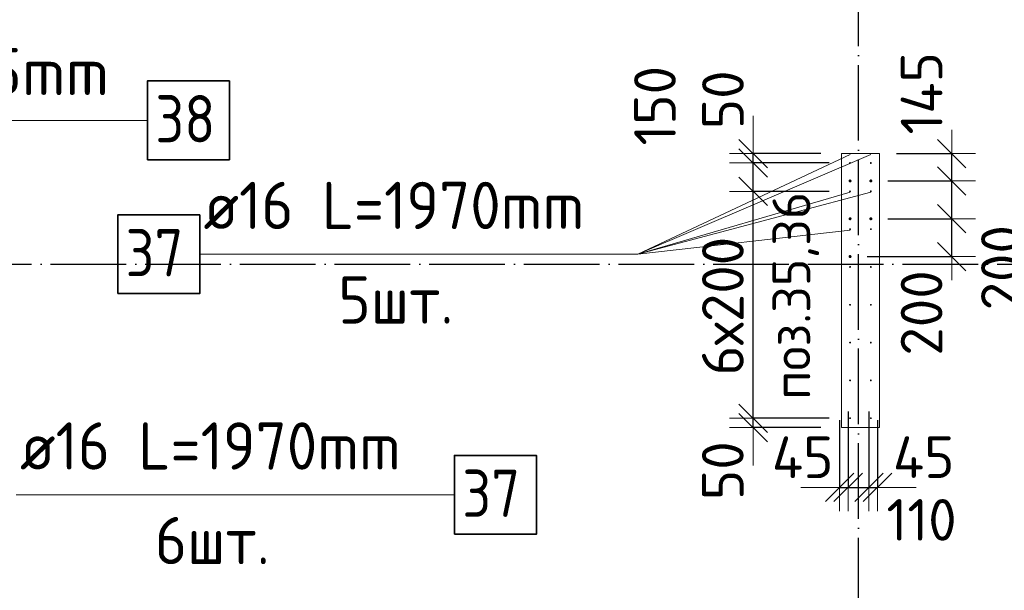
# Model space of a CAD drawing. Header units: millimetres. Extents: x -3725 to 93325, y -74170 to 82591.
# Tile 71 of 139: x 62268 to 67470, y 29455 to 32473. Entities that reach past the tile are written whole.
import ezdxf

# ---------------------------------------------------------------- set-up
doc = ezdxf.new("R2010")
doc.units = ezdxf.units.MM
doc.header["$PDMODE"] = 65
for name, pattern in [('______11', [500, 400, -50, 0, -50]), ('______3', [500, 400, -100]), ('______5', [1100, 800, -100, 100, -100])]:
    doc.linetypes.add(name, pattern=pattern)
for name, color, linetype, lineweight in [('Standard', 7, 'Continuous', 25), ('Арм.стержн. Выпуски', 180, 'Continuous', 35), ('Балка_ общее', 7, '______3', 13), ('Колонна (2)', 7, 'Continuous', 35), ('Размерная линия_ общее', 7, 'Continuous', 13)]:
    doc.layers.add(name, color=color, linetype=linetype, lineweight=lineweight)
doc.layers.add('Осевая линия_ общее', color=7, linetype='______5', lineweight=13, true_color=0xa0a0a0)
doc.styles.add('ISOCPEUR', font='ISOCPEUR')
doc.dimstyles.new('DIMSTYLE_3', dxfattribs={"dimtxt": 220, "dimasz": 250, "dimexe": 0, "dimexo": 0, "dimgap": 110, "dimtad": 2, "dimdec": 0, "dimrnd": 5, "dimzin": 12, "dimdsep": 46, "dimtxsty": 'ISOCPEUR', "dimblk1": 'ALL_ML_STRICH', "dimblk2": 'ALL_ML_STRICH', "dimsah": 1, "dimcen": 0, "dimclrd": 7, "dimclre": 256, "dimclrt": 7, "dimadec": 0, "dimazin": 0, "dimtfac": 1, "dimtdec": 0, "dimtix": 1, "dimtmove": 2, "dimatfit": 3, "dimfxl": 0, "dimtzin": 0, "dimlwd": 0, "dimlwe": -3, "dimarcsym": 0})
doc.dimstyles.new('DIMSTYLE_5', dxfattribs={"dimtxt": 220, "dimasz": 250, "dimexe": 0, "dimexo": 0, "dimgap": 110, "dimtad": 2, "dimdec": 0, "dimrnd": 5, "dimzin": 12, "dimdsep": 46, "dimtxsty": 'ISOCPEUR', "dimblk1": 'ALL_ML_STRICH', "dimblk2": 'ALL_ML_STRICH', "dimsah": 1, "dimcen": 0, "dimclrd": 7, "dimclre": 256, "dimclrt": 7, "dimadec": 0, "dimazin": 0, "dimtfac": 1, "dimtdec": 0, "dimtix": 1, "dimtmove": 2, "dimatfit": 3, "dimfxl": 0, "dimtvp": 1.2, "dimtzin": 0, "dimlwd": 0, "dimlwe": -3, "dimarcsym": 0})
doc.dimstyles.new('DIMSTYLE_9', dxfattribs={"dimtxt": 220, "dimasz": 250, "dimexe": 0, "dimexo": 0, "dimgap": 110, "dimtad": 0, "dimdec": 0, "dimrnd": 5, "dimzin": 12, "dimdsep": 46, "dimtxsty": 'ISOCPEUR', "dimblk1": 'ALL_ML_STRICH', "dimblk2": 'ALL_ML_STRICH', "dimsah": 1, "dimcen": 0, "dimclrd": 7, "dimclre": 256, "dimclrt": 7, "dimadec": 0, "dimazin": 0, "dimtfac": 1, "dimtdec": 0, "dimtix": 1, "dimtmove": 2, "dimatfit": 3, "dimfxl": 0, "dimtvp": 1.2, "dimtzin": 0, "dimlwd": 0, "dimlwe": -3, "dimarcsym": 0})

# ---------------------------------------------------------------- blocks, each defined once
blk = doc.blocks.new('СЛОЖНЫЙ_ОБЪЕКТ_6')
at = {"layer": 'Осевая линия_ общее', "color": 253, "linetype": '______11', "lineweight": -3, "true_color": 0xa0a0a0, "transparency": 33554687}
for p, q in [((66700, 15830), (66700, 40010)), ((56930, 31180), (76830, 31180))]:
    blk.add_line(p, q, dxfattribs=at)
blk = doc.blocks.new('ALL_ML_STRICH')
at = {"color": 0, "linetype": 'ByBlock', "lineweight": -2}
for p, q in [((0, -0.5), (0, 0.5)), ((-0.3, -0.3), (0.3, 0.3)), ((-1, 0), (0.5, 0))]:
    blk.add_line(p, q, dxfattribs=at)
blk = doc.blocks.new('*D390')
at = {"layer": 'DEFPOINTS', "color": 7, "linetype": 'Continuous', "lineweight": 13, "transparency": 33554687}
for p in [(66645, 30500), (66600, 30455), (66600, 29999.1)]:
    blk.add_point(p, dxfattribs=at)
at = {"layer": 'Размерная линия_ общее', "color": 253, "linetype": 'Continuous', "lineweight": -2, "true_color": 0xa0a0a0, "transparency": 33554687}
for p, q in [((66645, 30400), (66645, 29999.1)), ((66600, 30355), (66600, 29999.1))]:
    blk.add_line(p, q, dxfattribs=at)
at = {"layer": 'Размерная линия_ общее', "color": 7, "linetype": 'Continuous', "lineweight": -2, "transparency": 33554687}
blk.add_line((66600, 29999.1), (66645, 29999.1), dxfattribs=at)
at = {"layer": 'Размерная линия_ общее', "color": 7, "linetype": 'Continuous', "lineweight": 13, "transparency": 33554687, "xscale": 250, "yscale": 250, "zscale": 250}
blk.add_blockref('ALL_ML_STRICH', (66645, 29999.1), dxfattribs=at)
at = {"layer": 'Размерная линия_ общее', "color": 7, "linetype": 'Continuous', "lineweight": 13, "transparency": 33554687, "xscale": 250, "yscale": 250, "zscale": 250, "rotation": 180}
blk.add_blockref('ALL_ML_STRICH', (66600, 29999.1), dxfattribs=at)
at = {"layer": 'Размерная линия_ общее', "color": 7, "linetype": 'Continuous', "lineweight": 13, "transparency": 33554687, "insert": (66404.7, 30158.4), "char_height": 220, "width": 440, "attachment_point": 5, "style": 'ISOCPEUR'}
blk.add_mtext('\\A1;{45}', dxfattribs=at)
blk = doc.blocks.new('*D391')
at = {"layer": 'DEFPOINTS', "color": 7, "linetype": 'Continuous', "lineweight": 13, "transparency": 33554687}
for p in [(66645, 30500), (66755, 30500), (66645, 29999.1)]:
    blk.add_point(p, dxfattribs=at)
at = {"layer": 'Размерная линия_ общее', "color": 253, "linetype": 'Continuous', "lineweight": -2, "true_color": 0xa0a0a0, "transparency": 33554687}
for p, q in [((66645, 30400), (66645, 29999.1)), ((66755, 30400), (66755, 29999.1))]:
    blk.add_line(p, q, dxfattribs=at)
at = {"layer": 'Размерная линия_ общее', "color": 7, "linetype": 'Continuous', "lineweight": -2, "transparency": 33554687}
blk.add_line((66645, 29999.1), (66755, 29999.1), dxfattribs=at)
at = {"layer": 'Размерная линия_ общее', "color": 7, "linetype": 'Continuous', "lineweight": 13, "transparency": 33554687, "xscale": 250, "yscale": 250, "zscale": 250}
blk.add_blockref('ALL_ML_STRICH', (66755, 29999.1), dxfattribs=at)
at = {"layer": 'Размерная линия_ общее', "color": 7, "linetype": 'Continuous', "lineweight": 13, "transparency": 33554687, "xscale": 250, "yscale": 250, "zscale": 250, "rotation": 180}
blk.add_blockref('ALL_ML_STRICH', (66645, 29999.1), dxfattribs=at)
at = {"layer": 'Размерная линия_ общее', "color": 7, "linetype": 'Continuous', "lineweight": 13, "transparency": 33554687, "insert": (67032.9, 29827.3), "char_height": 220, "width": 660, "attachment_point": 5, "style": 'ISOCPEUR'}
blk.add_mtext('\\A1;{110}', dxfattribs=at)
blk = doc.blocks.new('*D392')
at = {"layer": 'DEFPOINTS', "color": 7, "linetype": 'Continuous', "lineweight": 13, "transparency": 33554687}
for p in [(66755, 30500), (66800, 30455), (66755, 29999.1)]:
    blk.add_point(p, dxfattribs=at)
at = {"layer": 'Размерная линия_ общее', "color": 253, "linetype": 'Continuous', "lineweight": -2, "true_color": 0xa0a0a0, "transparency": 33554687}
for p, q in [((66755, 30400), (66755, 29999.1)), ((66800, 30355), (66800, 29999.1))]:
    blk.add_line(p, q, dxfattribs=at)
at = {"layer": 'Размерная линия_ общее', "color": 7, "linetype": 'Continuous', "lineweight": -2, "transparency": 33554687}
blk.add_line((66755, 29999.1), (66800, 29999.1), dxfattribs=at)
at = {"layer": 'Размерная линия_ общее', "color": 7, "linetype": 'Continuous', "lineweight": 13, "transparency": 33554687, "xscale": 250, "yscale": 250, "zscale": 250}
blk.add_blockref('ALL_ML_STRICH', (66800, 29999.1), dxfattribs=at)
at = {"layer": 'Размерная линия_ общее', "color": 7, "linetype": 'Continuous', "lineweight": 13, "transparency": 33554687, "xscale": 250, "yscale": 250, "zscale": 250, "rotation": 180}
blk.add_blockref('ALL_ML_STRICH', (66755, 29999.1), dxfattribs=at)
at = {"layer": 'Размерная линия_ общее', "color": 7, "linetype": 'Continuous', "lineweight": 13, "transparency": 33554687, "insert": (67043.9, 30159), "char_height": 220, "width": 440, "attachment_point": 5, "style": 'ISOCPEUR'}
blk.add_mtext('\\A1;{45}', dxfattribs=at)
blk = doc.blocks.new('*D738')
at = {"layer": 'DEFPOINTS', "color": 7, "linetype": 'Continuous', "lineweight": 13, "transparency": 33554687}
for p in [(66755, 31420), (66645, 31220), (67192.5, 31220)]:
    blk.add_point(p, dxfattribs=at)
at = {"layer": 'Размерная линия_ общее', "color": 253, "linetype": 'Continuous', "lineweight": -2, "true_color": 0xa0a0a0, "transparency": 33554687}
for p, q in [((66855, 31420), (67192.5, 31420)), ((66745, 31220), (67192.5, 31220))]:
    blk.add_line(p, q, dxfattribs=at)
at = {"layer": 'Размерная линия_ общее', "color": 7, "linetype": 'Continuous', "lineweight": -2, "transparency": 33554687}
blk.add_line((67192.5, 31220), (67192.5, 31420), dxfattribs=at)
at = {"layer": 'Размерная линия_ общее', "color": 7, "linetype": 'Continuous', "lineweight": 13, "transparency": 33554687, "xscale": 250, "yscale": 250, "zscale": 250}
for p, rotation in [((67192.5, 31420), 90), ((67192.5, 31220), 270)]:
    blk.add_blockref('ALL_ML_STRICH', p, dxfattribs=dict(at, rotation=rotation))
at = {"layer": 'Размерная линия_ общее', "color": 7, "linetype": 'Continuous', "lineweight": 13, "transparency": 33554687, "insert": (67032.7, 30921.7), "char_height": 220, "width": 660, "attachment_point": 5, "rotation": 90, "style": 'ISOCPEUR'}
blk.add_mtext('\\A1;{200}', dxfattribs=at)
blk = doc.blocks.new('*D739')
at = {"layer": 'DEFPOINTS', "color": 7, "linetype": 'Continuous', "lineweight": 13, "transparency": 33554687}
for p in [(66755, 31620), (66755, 31420), (67192.5, 31420)]:
    blk.add_point(p, dxfattribs=at)
at = {"layer": 'Размерная линия_ общее', "color": 253, "linetype": 'Continuous', "lineweight": -2, "true_color": 0xa0a0a0, "transparency": 33554687}
for p, q in [((66855, 31620), (67192.5, 31620)), ((66855, 31420), (67192.5, 31420))]:
    blk.add_line(p, q, dxfattribs=at)
at = {"layer": 'Размерная линия_ общее', "color": 7, "linetype": 'Continuous', "lineweight": -2, "transparency": 33554687}
blk.add_line((67192.5, 31420), (67192.5, 31620), dxfattribs=at)
at = {"layer": 'Размерная линия_ общее', "color": 7, "linetype": 'Continuous', "lineweight": 13, "transparency": 33554687, "xscale": 250, "yscale": 250, "zscale": 250}
for p, rotation in [((67192.5, 31620), 90), ((67192.5, 31420), 270)]:
    blk.add_blockref('ALL_ML_STRICH', p, dxfattribs=dict(at, rotation=rotation))
at = {"layer": 'Размерная линия_ общее', "color": 7, "linetype": 'Continuous', "lineweight": 13, "transparency": 33554687, "insert": (67457.3, 31160.7), "char_height": 220, "width": 660, "attachment_point": 5, "rotation": 90, "style": 'ISOCPEUR'}
blk.add_mtext('\\A1;{200}', dxfattribs=at)
blk = doc.blocks.new('*D740')
at = {"layer": 'DEFPOINTS', "color": 7, "linetype": 'Continuous', "lineweight": 13, "transparency": 33554687}
for p in [(66800, 31765), (66755, 31620), (67192.5, 31620)]:
    blk.add_point(p, dxfattribs=at)
at = {"layer": 'Размерная линия_ общее', "color": 253, "linetype": 'Continuous', "lineweight": -2, "true_color": 0xa0a0a0, "transparency": 33554687}
for p, q in [((66900, 31765), (67192.5, 31765)), ((66855, 31620), (67192.5, 31620))]:
    blk.add_line(p, q, dxfattribs=at)
at = {"layer": 'Размерная линия_ общее', "color": 7, "linetype": 'Continuous', "lineweight": -2, "transparency": 33554687}
blk.add_line((67192.5, 31620), (67192.5, 31765), dxfattribs=at)
at = {"layer": 'Размерная линия_ общее', "color": 7, "linetype": 'Continuous', "lineweight": 13, "transparency": 33554687, "xscale": 250, "yscale": 250, "zscale": 250}
for p, rotation in [((67192.5, 31765), 90), ((67192.5, 31620), 270)]:
    blk.add_blockref('ALL_ML_STRICH', p, dxfattribs=dict(at, rotation=rotation))
at = {"layer": 'Размерная линия_ общее', "color": 7, "linetype": 'Continuous', "lineweight": 13, "transparency": 33554687, "insert": (67033, 32083.4), "char_height": 220, "width": 660, "attachment_point": 5, "rotation": 90, "style": 'ISOCPEUR'}
blk.add_mtext('\\A1;{145}', dxfattribs=at)
blk = doc.blocks.new('*D741')
at = {"layer": 'DEFPOINTS', "color": 7, "linetype": 'Continuous', "lineweight": 13, "transparency": 33554687}
for p in [(66645, 30365), (66143, 30315), (66600, 30315)]:
    blk.add_point(p, dxfattribs=at)
at = {"layer": 'Размерная линия_ общее', "color": 253, "linetype": 'Continuous', "lineweight": -2, "true_color": 0xa0a0a0, "transparency": 33554687}
for p, q in [((66545, 30365), (66143, 30365)), ((66500, 30315), (66143, 30315))]:
    blk.add_line(p, q, dxfattribs=at)
at = {"layer": 'Размерная линия_ общее', "color": 7, "linetype": 'Continuous', "lineweight": -2, "transparency": 33554687}
blk.add_line((66143, 30315), (66143, 30365), dxfattribs=at)
at = {"layer": 'Размерная линия_ общее', "color": 7, "linetype": 'Continuous', "lineweight": 13, "transparency": 33554687, "xscale": 250, "yscale": 250, "zscale": 250}
for p, rotation in [((66143, 30315), 270), ((66143, 30365), 90)]:
    blk.add_blockref('ALL_ML_STRICH', p, dxfattribs=dict(at, rotation=rotation))
at = {"layer": 'Размерная линия_ общее', "color": 7, "linetype": 'Continuous', "lineweight": 13, "transparency": 33554687, "insert": (65982.7, 30087.5), "char_height": 220, "width": 440, "attachment_point": 5, "rotation": 90, "style": 'ISOCPEUR'}
blk.add_mtext('\\A1;{50}', dxfattribs=at)
blk = doc.blocks.new('*D742')
at = {"layer": 'DEFPOINTS', "color": 7, "linetype": 'Continuous', "lineweight": 13, "transparency": 33554687}
for p in [(66645, 31565), (66143, 30365), (66645, 30365)]:
    blk.add_point(p, dxfattribs=at)
at = {"layer": 'Размерная линия_ общее', "color": 253, "linetype": 'Continuous', "lineweight": -2, "true_color": 0xa0a0a0, "transparency": 33554687}
for p, q in [((66545, 31565), (66143, 31565)), ((66545, 30365), (66143, 30365))]:
    blk.add_line(p, q, dxfattribs=at)
at = {"layer": 'Размерная линия_ общее', "color": 7, "linetype": 'Continuous', "lineweight": -2, "transparency": 33554687}
blk.add_line((66143, 30365), (66143, 31565), dxfattribs=at)
at = {"layer": 'Размерная линия_ общее', "color": 7, "linetype": 'Continuous', "lineweight": 13, "transparency": 33554687, "xscale": 250, "yscale": 250, "zscale": 250}
for p, rotation in [((66143, 31565), 90), ((66143, 30365), 270)]:
    blk.add_blockref('ALL_ML_STRICH', p, dxfattribs=dict(at, rotation=rotation))
at = {"layer": 'Размерная линия_ общее', "color": 7, "linetype": 'Continuous', "lineweight": 13, "transparency": 33554687, "insert": (65873, 30591), "char_height": 220, "width": 11, "attachment_point": 1, "rotation": 90, "line_spacing_factor": 0.60241, "style": 'ISOCPEUR'}
blk.add_mtext('6х200', dxfattribs=at)
blk = doc.blocks.new('*D743')
at = {"layer": 'DEFPOINTS', "color": 7, "linetype": 'Continuous', "lineweight": 13, "transparency": 33554687}
for p in [(66645, 31715), (66143, 31565), (66645, 31565)]:
    blk.add_point(p, dxfattribs=at)
at = {"layer": 'Размерная линия_ общее', "color": 253, "linetype": 'Continuous', "lineweight": -2, "true_color": 0xa0a0a0, "transparency": 33554687}
for p, q in [((66545, 31715), (66143, 31715)), ((66545, 31565), (66143, 31565))]:
    blk.add_line(p, q, dxfattribs=at)
at = {"layer": 'Размерная линия_ общее', "color": 7, "linetype": 'Continuous', "lineweight": -2, "transparency": 33554687}
blk.add_line((66143, 31565), (66143, 31715), dxfattribs=at)
at = {"layer": 'Размерная линия_ общее', "color": 7, "linetype": 'Continuous', "lineweight": 13, "transparency": 33554687, "xscale": 250, "yscale": 250, "zscale": 250}
for p, rotation in [((66143, 31715), 90), ((66143, 31565), 270)]:
    blk.add_blockref('ALL_ML_STRICH', p, dxfattribs=dict(at, rotation=rotation))
at = {"layer": 'Размерная линия_ общее', "color": 7, "linetype": 'Continuous', "lineweight": 13, "transparency": 33554687, "insert": (65624.1, 32017.7), "char_height": 220, "width": 660, "attachment_point": 5, "rotation": 90, "style": 'ISOCPEUR'}
blk.add_mtext('\\A1;{150}', dxfattribs=at)
blk = doc.blocks.new('*D744')
at = {"layer": 'DEFPOINTS', "color": 7, "linetype": 'Continuous', "lineweight": 13, "transparency": 33554687}
for p in [(66600, 31765), (66143, 31715), (66645, 31715)]:
    blk.add_point(p, dxfattribs=at)
at = {"layer": 'Размерная линия_ общее', "color": 253, "linetype": 'Continuous', "lineweight": -2, "true_color": 0xa0a0a0, "transparency": 33554687}
for p, q in [((66500, 31765), (66143, 31765)), ((66545, 31715), (66143, 31715))]:
    blk.add_line(p, q, dxfattribs=at)
at = {"layer": 'Размерная линия_ общее', "color": 7, "linetype": 'Continuous', "lineweight": -2, "transparency": 33554687}
blk.add_line((66143, 31715), (66143, 31765), dxfattribs=at)
at = {"layer": 'Размерная линия_ общее', "color": 7, "linetype": 'Continuous', "lineweight": 13, "transparency": 33554687, "xscale": 250, "yscale": 250, "zscale": 250}
for p, rotation in [((66143, 31715), 270), ((66143, 31765), 90)]:
    blk.add_blockref('ALL_ML_STRICH', p, dxfattribs=dict(at, rotation=rotation))
at = {"layer": 'Размерная линия_ общее', "color": 7, "linetype": 'Continuous', "lineweight": 13, "transparency": 33554687, "insert": (65983.4, 32049.4), "char_height": 220, "width": 440, "attachment_point": 5, "rotation": 90, "style": 'ISOCPEUR'}
blk.add_mtext('\\A1;{50}', dxfattribs=at)

msp = doc.modelspace()

# ---------------------------------------------------------------- hatches: boundary and pattern name
at = {"layer": 'Арм.стержн. Выпуски', "linetype": 'Continuous', "lineweight": 35, "transparency": 33554687}
for color, points in [(4, [(66660, 31715), (66659.6, 31716.9), (66658.5, 31718.5), (66656.9, 31719.6), (66655, 31720), (66653.1, 31719.6), (66651.5, 31718.5), (66650.4, 31716.9), (66650, 31715), (66650.4, 31713.1), (66651.5, 31711.5), (66653.1, 31710.4), (66655, 31710), (66656.9, 31710.4), (66658.5, 31711.5), (66659.6, 31713.1)]), (4, [(66770, 31715), (66769.6, 31716.9), (66768.5, 31718.5), (66766.9, 31719.6), (66765, 31720), (66763.1, 31719.6), (66761.5, 31718.5), (66760.4, 31716.9), (66760, 31715), (66760.4, 31713.1), (66761.5, 31711.5), (66763.1, 31710.4), (66765, 31710), (66766.9, 31710.4), (66768.5, 31711.5), (66769.6, 31713.1)]), (7, [(66663, 31620), (66662.4, 31623.1), (66660.7, 31625.7), (66658.1, 31627.4), (66655, 31628), (66651.9, 31627.4), (66649.3, 31625.7), (66647.6, 31623.1), (66647, 31620), (66647.6, 31616.9), (66649.3, 31614.3), (66651.9, 31612.6), (66655, 31612), (66658.1, 31612.6), (66660.7, 31614.3), (66662.4, 31616.9)]), (7, [(66773, 31620), (66772.4, 31623.1), (66770.7, 31625.7), (66768.1, 31627.4), (66765, 31628), (66761.9, 31627.4), (66759.3, 31625.7), (66757.6, 31623.1), (66757, 31620), (66757.6, 31616.9), (66759.3, 31614.3), (66761.9, 31612.6), (66765, 31612), (66768.1, 31612.6), (66770.7, 31614.3), (66772.4, 31616.9)]), (4, [(66660, 31565), (66659.6, 31566.9), (66658.5, 31568.5), (66656.9, 31569.6), (66655, 31570), (66653.1, 31569.6), (66651.5, 31568.5), (66650.4, 31566.9), (66650, 31565), (66650.4, 31563.1), (66651.5, 31561.5), (66653.1, 31560.4), (66655, 31560), (66656.9, 31560.4), (66658.5, 31561.5), (66659.6, 31563.1)]), (4, [(66770, 31565), (66769.6, 31566.9), (66768.5, 31568.5), (66766.9, 31569.6), (66765, 31570), (66763.1, 31569.6), (66761.5, 31568.5), (66760.4, 31566.9), (66760, 31565), (66760.4, 31563.1), (66761.5, 31561.5), (66763.1, 31560.4), (66765, 31560), (66766.9, 31560.4), (66768.5, 31561.5), (66769.6, 31563.1)]), (7, [(66663, 31420), (66662.4, 31423.1), (66660.7, 31425.7), (66658.1, 31427.4), (66655, 31428), (66651.9, 31427.4), (66649.3, 31425.7), (66647.6, 31423.1), (66647, 31420), (66647.6, 31416.9), (66649.3, 31414.3), (66651.9, 31412.6), (66655, 31412), (66658.1, 31412.6), (66660.7, 31414.3), (66662.4, 31416.9)]), (7, [(66773, 31420), (66772.4, 31423.1), (66770.7, 31425.7), (66768.1, 31427.4), (66765, 31428), (66761.9, 31427.4), (66759.3, 31425.7), (66757.6, 31423.1), (66757, 31420), (66757.6, 31416.9), (66759.3, 31414.3), (66761.9, 31412.6), (66765, 31412), (66768.1, 31412.6), (66770.7, 31414.3), (66772.4, 31416.9)]), (4, [(66660, 31365), (66659.6, 31366.9), (66658.5, 31368.5), (66656.9, 31369.6), (66655, 31370), (66653.1, 31369.6), (66651.5, 31368.5), (66650.4, 31366.9), (66650, 31365), (66650.4, 31363.1), (66651.5, 31361.5), (66653.1, 31360.4), (66655, 31360), (66656.9, 31360.4), (66658.5, 31361.5), (66659.6, 31363.1)]), (4, [(66770, 31365), (66769.6, 31366.9), (66768.5, 31368.5), (66766.9, 31369.6), (66765, 31370), (66763.1, 31369.6), (66761.5, 31368.5), (66760.4, 31366.9), (66760, 31365), (66760.4, 31363.1), (66761.5, 31361.5), (66763.1, 31360.4), (66765, 31360), (66766.9, 31360.4), (66768.5, 31361.5), (66769.6, 31363.1)]), (7, [(66663, 31220), (66662.4, 31223.1), (66660.7, 31225.7), (66658.1, 31227.4), (66655, 31228), (66651.9, 31227.4), (66649.3, 31225.7), (66647.6, 31223.1), (66647, 31220), (66647.6, 31216.9), (66649.3, 31214.3), (66651.9, 31212.6), (66655, 31212), (66658.1, 31212.6), (66660.7, 31214.3), (66662.4, 31216.9)]), (4, [(66660, 31165), (66659.6, 31166.9), (66658.5, 31168.5), (66656.9, 31169.6), (66655, 31170), (66653.1, 31169.6), (66651.5, 31168.5), (66650.4, 31166.9), (66650, 31165), (66650.4, 31163.1), (66651.5, 31161.5), (66653.1, 31160.4), (66655, 31160), (66656.9, 31160.4), (66658.5, 31161.5), (66659.6, 31163.1)]), (4, [(66770, 31165), (66769.6, 31166.9), (66768.5, 31168.5), (66766.9, 31169.6), (66765, 31170), (66763.1, 31169.6), (66761.5, 31168.5), (66760.4, 31166.9), (66760, 31165), (66760.4, 31163.1), (66761.5, 31161.5), (66763.1, 31160.4), (66765, 31160), (66766.9, 31160.4), (66768.5, 31161.5), (66769.6, 31163.1)]), (4, [(66660, 30965), (66659.6, 30966.9), (66658.5, 30968.5), (66656.9, 30969.6), (66655, 30970), (66653.1, 30969.6), (66651.5, 30968.5), (66650.4, 30966.9), (66650, 30965), (66650.4, 30963.1), (66651.5, 30961.5), (66653.1, 30960.4), (66655, 30960), (66656.9, 30960.4), (66658.5, 30961.5), (66659.6, 30963.1)]), (4, [(66770, 30965), (66769.6, 30966.9), (66768.5, 30968.5), (66766.9, 30969.6), (66765, 30970), (66763.1, 30969.6), (66761.5, 30968.5), (66760.4, 30966.9), (66760, 30965), (66760.4, 30963.1), (66761.5, 30961.5), (66763.1, 30960.4), (66765, 30960), (66766.9, 30960.4), (66768.5, 30961.5), (66769.6, 30963.1)]), (4, [(66660, 30765), (66659.6, 30766.9), (66658.5, 30768.5), (66656.9, 30769.6), (66655, 30770), (66653.1, 30769.6), (66651.5, 30768.5), (66650.4, 30766.9), (66650, 30765), (66650.4, 30763.1), (66651.5, 30761.5), (66653.1, 30760.4), (66655, 30760), (66656.9, 30760.4), (66658.5, 30761.5), (66659.6, 30763.1)]), (4, [(66770, 30765), (66769.6, 30766.9), (66768.5, 30768.5), (66766.9, 30769.6), (66765, 30770), (66763.1, 30769.6), (66761.5, 30768.5), (66760.4, 30766.9), (66760, 30765), (66760.4, 30763.1), (66761.5, 30761.5), (66763.1, 30760.4), (66765, 30760), (66766.9, 30760.4), (66768.5, 30761.5), (66769.6, 30763.1)]), (4, [(66660, 30565), (66659.6, 30566.9), (66658.5, 30568.5), (66656.9, 30569.6), (66655, 30570), (66653.1, 30569.6), (66651.5, 30568.5), (66650.4, 30566.9), (66650, 30565), (66650.4, 30563.1), (66651.5, 30561.5), (66653.1, 30560.4), (66655, 30560), (66656.9, 30560.4), (66658.5, 30561.5), (66659.6, 30563.1)]), (4, [(66770, 30565), (66769.6, 30566.9), (66768.5, 30568.5), (66766.9, 30569.6), (66765, 30570), (66763.1, 30569.6), (66761.5, 30568.5), (66760.4, 30566.9), (66760, 30565), (66760.4, 30563.1), (66761.5, 30561.5), (66763.1, 30560.4), (66765, 30560), (66766.9, 30560.4), (66768.5, 30561.5), (66769.6, 30563.1)]), (4, [(66660, 30365), (66659.6, 30366.9), (66658.5, 30368.5), (66656.9, 30369.6), (66655, 30370), (66653.1, 30369.6), (66651.5, 30368.5), (66650.4, 30366.9), (66650, 30365), (66650.4, 30363.1), (66651.5, 30361.5), (66653.1, 30360.4), (66655, 30360), (66656.9, 30360.4), (66658.5, 30361.5), (66659.6, 30363.1)]), (4, [(66770, 30365), (66769.6, 30366.9), (66768.5, 30368.5), (66766.9, 30369.6), (66765, 30370), (66763.1, 30369.6), (66761.5, 30368.5), (66760.4, 30366.9), (66760, 30365), (66760.4, 30363.1), (66761.5, 30361.5), (66763.1, 30360.4), (66765, 30360), (66766.9, 30360.4), (66768.5, 30361.5), (66769.6, 30363.1)])]:
    msp.add_hatch(color=color, dxfattribs=at).paths.add_polyline_path(points)

# ---------------------------------------------------------------- linework, layer by layer
at = {"layer": 'Арм.стержн. Выпуски', "color": 7, "linetype": 'Continuous', "lineweight": 13, "transparency": 33554687}
for p, q in [((60527.6, 31940.5), (62942.6, 31940.5)), ((65533.9, 31232.2), (66765, 31760)), ((65533.9, 31232.2), (66655, 31760)), ((65533.9, 31232.2), (66765, 31560)), ((65533.9, 31232.2), (66655, 31560)), ((65533.9, 31232.2), (66655, 31360)), ((63218.9, 31232.2), (65533.9, 31232.2)), ((62249.5, 29959.8), (64564.5, 29959.8))]:
    msp.add_line(p, q, dxfattribs=at)
at = {"layer": 'Арм.стержн. Выпуски', "color": 7, "linetype": 'Continuous', "lineweight": 35, "transparency": 33554687}
for points in [[(62942.6, 31732.1), (63376, 31732.1), (63376, 32148.8), (62942.6, 32148.8), (62942.6, 31732.1)], [(62785.6, 31023.8), (63218.9, 31023.8), (63218.9, 31440.5), (62785.6, 31440.5), (62785.6, 31023.8)], [(64564.5, 29751.4), (64997.8, 29751.4), (64997.8, 30168.1), (64564.5, 30168.1), (64564.5, 29751.4)]]:
    msp.add_lwpolyline(points, dxfattribs=at)
at = {"layer": 'Колонна (2)', "color": 7, "lineweight": 18, "transparency": 33554687}
for p, q in [((66610, 30315), (66610, 31765)), ((66610, 31765), (66810, 31765)), ((66810, 31765), (66810, 30315)), ((66810, 30315), (66610, 30315))]:
    msp.add_line(p, q, dxfattribs=at)
at = {"layer": 'Колонна (2)', "color": 7, "linetype": 'Continuous', "lineweight": 18, "transparency": 33554687}
for p, q in [((66610, 30315), (66610, 31765)), ((66610, 31765), (66810, 31765)), ((66810, 31765), (66810, 30315)), ((66810, 30315), (66610, 30315))]:
    msp.add_line(p, q, dxfattribs=at)

# ---------------------------------------------------------------- block references
at = {"layer": 'Балка_ общее', "color": 7, "linetype": 'Continuous', "lineweight": 13, "transparency": 33554687}
msp.add_blockref('СЛОЖНЫЙ_ОБЪЕКТ_6', (0, 0), dxfattribs=at)

# ---------------------------------------------------------------- texts
at = {"layer": 'Standard', "color": 7, "linetype": 'Continuous', "lineweight": 13, "transparency": 33554687, "insert": (66368.4, 31012.4), "char_height": 200, "width": 1196.491, "attachment_point": 5, "rotation": 90, "style": 'ISOCPEUR'}
msp.add_mtext('\\A1;{\\fISOCPEUR|i0|b0;\\H200.000000;\\W1.000000;\\C7;поз.35,36}\\P', dxfattribs=at)
at = {"layer": 'Арм.стержн. Выпуски', "color": 7, "linetype": 'Continuous', "lineweight": 25, "transparency": 33554687, "char_height": 250, "attachment_point": 7, "style": 'ISOCPEUR'}
for s, insert, width in [('\\W0.98;ø20 L=2785mm ', (60547.6, 32073.8), 2496.203), ('\\W0.87;38', (62984.3, 31823.8), 459.01), ('\\W0.94;ø16 L=1970mm ', (63238.9, 31365.5), 2391.341), ('\\W0.87;37', (62827.3, 31115.5), 459.01), ('\\W0.94;5шт. ', (63951.4, 30865.5), 967.739), ('\\W0.94;ø16 L=1970mm ', (62269.5, 30093.1), 2391.341), ('\\W0.87;37', (64606.2, 29843.1), 459.01), ('\\W0.94;6шт. ', (62982, 29593.1), 967.739)]:
    msp.add_mtext(s, dxfattribs=dict(at, insert=insert, width=width))

# ---------------------------------------------------------------- dimensions: what is measured, and where the dimension line sits
at = {"layer": 'Размерная линия_ общее', "color": 7, "linetype": 'Continuous', "lineweight": 13, "transparency": 33554687}
for base, p1, p2, dimstyle, picture, middle in [((67192.5, 31765), (66855, 31620), (66900, 31765), 'DIMSTYLE_5', '*D740', (67033, 32083.4)), ((66143, 31715), (66545, 31565), (66545, 31715), 'DIMSTYLE_5', '*D743', (65624.1, 32017.7)), ((66143, 31765), (66545, 31715), (66500, 31765), 'DIMSTYLE_5', '*D744', (65983.4, 32049.4)), ((67192.5, 31620), (66855, 31420), (66855, 31620), 'DIMSTYLE_9', '*D739', (67457.3, 31160.7)), ((67192.5, 31420), (66745, 31220), (66855, 31420), 'DIMSTYLE_5', '*D738', (67032.7, 30921.7)), ((66143, 30365), (66500, 30315), (66545, 30365), 'DIMSTYLE_5', '*D741', (65982.7, 30087.5))]:
    dim = msp.add_linear_dim(base=base, p1=p1, p2=p2, angle=90, dimstyle=dimstyle, override={"dimpost": '<>', "dimclrd": 7, "dimclre": 253, "dimclrt": 7, "dimlwd": 0, "dimlwe": 65533}, dxfattribs=at)
    dim.commit()
    dim.dimension.update_dxf_attribs({"geometry": picture, "text_midpoint": middle, "dimtype": 160})
dim = msp.add_linear_dim(base=(66143, 31565), p1=(66545, 30365), p2=(66545, 31565), angle=90, text='6х200', dimstyle='DIMSTYLE_3', override={"dimpost": '<>', "dimclrd": 7, "dimclre": 253, "dimclrt": 7, "dimlwd": 0, "dimlwe": 65533}, dxfattribs=at)
dim.commit()
dim.dimension.update_dxf_attribs({"geometry": '*D742', "text_midpoint": (66033, 30965), "dimtype": 160})
for base, p1, p2, dimstyle, picture, middle in [((66645, 29999.1), (66600, 30355), (66645, 30400), 'DIMSTYLE_5', '*D390', (66404.7, 30158.4)), ((66755, 29999.1), (66645, 30400), (66755, 30400), 'DIMSTYLE_9', '*D391', (67032.9, 29827.3)), ((66800, 29999.1), (66755, 30400), (66800, 30355), 'DIMSTYLE_5', '*D392', (67043.9, 30159))]:
    dim = msp.add_linear_dim(base=base, p1=p1, p2=p2, dimstyle=dimstyle, override={"dimpost": '<>', "dimclrd": 7, "dimclre": 253, "dimclrt": 7, "dimlwd": 0, "dimlwe": 65533}, dxfattribs=at)
    dim.commit()
    dim.dimension.update_dxf_attribs({"geometry": picture, "text_midpoint": middle, "dimtype": 160})

doc.saveas('drawing.dxf')
